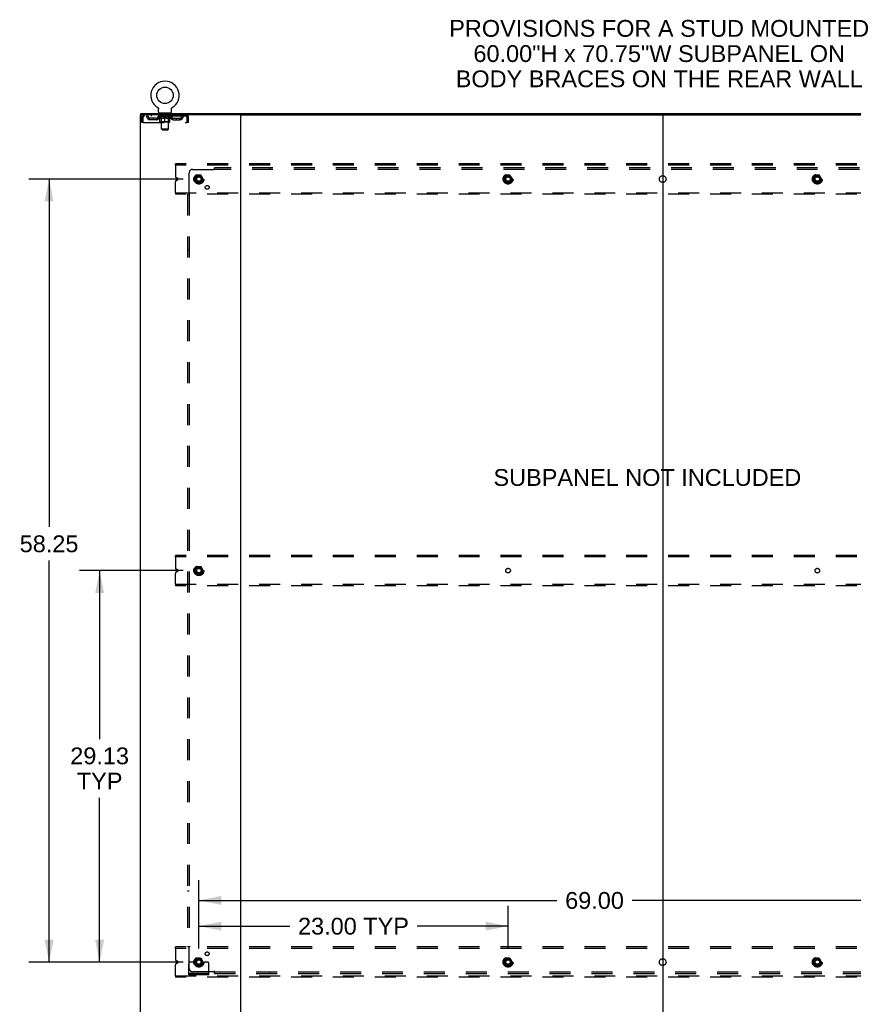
# Model space of a CAD drawing. Header units: inches. Extents: x 0 to 283, y 0 to 183.
# Tile 82 of 83: x 190 to 252, y 61 to 135. Entities that reach past the tile are written whole.
import ezdxf

# ---------------------------------------------------------------- set-up
doc = ezdxf.new("R2010")
doc.units = ezdxf.units.IN
doc.header["$LTSCALE"] = 15.583333
doc.header["$MEASUREMENT"] = 0
doc.linetypes.add('DOT', pattern=[0.2, 0.1, -0.1])
doc.linetypes.add('HIDDEN', pattern=[0.2, 0.1, -0.1])
doc.layers.get('0').update_dxf_attribs({"linetype": 'CONTINUOUS'})
for name, color, linetype in [('DEFAULT_2', 8, 'HIDDEN'), ('DIMENSIONS', 7, 'CONTINUOUS'), ('SUBPANEL', 7, 'CONTINUOUS')]:
    doc.layers.add(name, color=color, linetype=linetype)
doc.styles.get("Standard").update_dxf_attribs({"font": 'arial.ttf'})
doc.dimstyles.new('DIMSTYLE_1', dxfattribs={"dimtxt": 1.25, "dimasz": 1.666667, "dimexe": 0.09, "dimexo": 0.07, "dimgap": 0.0375, "dimtad": 0, "dimtih": 1, "dimtoh": 1, "dimzin": 4, "dimdsep": 46, "dimtxsty": 'Standard', "dimblk": '_FILLED', "dimblk1": '_FILLED', "dimblk2": '_FILLED', "dimcen": 0.09, "dimadec": 3, "dimazin": 1, "dimtfac": 1, "dimtdec": 3, "dimtofl": 0, "dimtmove": 0, "dimatfit": 3, "dimldrblk": '_FILLED', "dimfxl": 0, "dimtolj": 1, "dimtzin": 4, "dimarcsym": 0})

# ---------------------------------------------------------------- blocks, each defined once
blk = doc.blocks.new('_FILLED')
at = {"color": 0, "linetype": 'ByBlock'}
blk.add_solid([(0, 0), (-1, 0.2), (-1, -0.2)], dxfattribs=at)
blk = doc.blocks.new('*D2')
at = {"layer": 'DIMENSIONS', "color": 2, "linetype": 'Continuous'}
for p, q in [((203.255, 65.633), (203.255, 68.804)), ((226.255, 65.633), (226.255, 68.804)), ((203.255, 67.304), (210.01, 67.304)), ((226.255, 67.304), (219.499, 67.304))]:
    blk.add_line(p, q, dxfattribs=at)
at = {"layer": 'DIMENSIONS', "color": 2, "linetype": 'Continuous', "xscale": 1.6666666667, "yscale": 1.6666666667, "zscale": 1.6666666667, "rotation": 180}
blk.add_blockref('_FILLED', (203.255, 67.304), dxfattribs=at)
at = {"layer": 'DIMENSIONS', "color": 2, "linetype": 'Continuous', "xscale": 1.6666666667, "yscale": 1.6666666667, "zscale": 1.6666666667}
blk.add_blockref('_FILLED', (226.255, 67.304), dxfattribs=at)
at = {"layer": 'DIMENSIONS', "color": 2, "linetype": 'Continuous', "insert": (214.755, 67.929), "char_height": 1.25, "width": 8.23885, "attachment_point": 2, "line_spacing_factor": 0.9}
blk.add_mtext('23.00 TYP', dxfattribs=at)
blk = doc.blocks.new('*D3')
at = {"layer": 'DIMENSIONS', "color": 2, "linetype": 'Continuous'}
for p, q in [((202.088, 122.881), (190.611, 122.881)), ((192.111, 122.881), (192.111, 96.999)), ((192.111, 64.631), (192.111, 94.499)), ((202.088, 64.631), (190.611, 64.631))]:
    blk.add_line(p, q, dxfattribs=at)
at = {"layer": 'DIMENSIONS', "color": 2, "linetype": 'Continuous', "xscale": 1.6666666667, "yscale": 1.6666666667, "zscale": 1.6666666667}
for p, rotation in [((192.111, 122.881), 90), ((192.111, 64.631), 270)]:
    blk.add_blockref('_FILLED', p, dxfattribs=dict(at, rotation=rotation))
at = {"layer": 'DIMENSIONS', "color": 2, "linetype": 'Continuous', "insert": (192.111, 96.374), "char_height": 1.25, "width": 4.36803, "attachment_point": 2, "line_spacing_factor": 0.9}
blk.add_mtext('58.25', dxfattribs=at)
blk = doc.blocks.new('*D4')
at = {"layer": 'DIMENSIONS', "color": 2, "linetype": 'Continuous'}
for p, q in [((203.255, 65.633), (203.255, 70.719)), ((272.255, 65.633), (272.255, 70.719)), ((203.255, 69.219), (229.875, 69.219)), ((272.255, 69.219), (235.493, 69.219))]:
    blk.add_line(p, q, dxfattribs=at)
at = {"layer": 'DIMENSIONS', "color": 2, "linetype": 'Continuous', "xscale": 1.6666666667, "yscale": 1.6666666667, "zscale": 1.6666666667, "rotation": 180}
blk.add_blockref('_FILLED', (203.255, 69.219), dxfattribs=at)
at = {"layer": 'DIMENSIONS', "color": 2, "linetype": 'Continuous', "xscale": 1.6666666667, "yscale": 1.6666666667, "zscale": 1.6666666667}
blk.add_blockref('_FILLED', (272.255, 69.219), dxfattribs=at)
at = {"layer": 'DIMENSIONS', "color": 2, "linetype": 'Continuous', "insert": (232.684, 69.844), "char_height": 1.25, "width": 4.36803, "attachment_point": 2, "line_spacing_factor": 0.9}
blk.add_mtext('69.00', dxfattribs=at)
blk = doc.blocks.new('*D5')
at = {"layer": 'DIMENSIONS', "color": 2, "linetype": 'Continuous'}
for p, q in [((202.088, 93.756), (194.373, 93.756)), ((195.873, 93.756), (195.873, 81.221)), ((195.873, 64.631), (195.873, 76.846)), ((202.088, 64.631), (194.373, 64.631))]:
    blk.add_line(p, q, dxfattribs=at)
at = {"layer": 'DIMENSIONS', "color": 2, "linetype": 'Continuous', "xscale": 1.6666666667, "yscale": 1.6666666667, "zscale": 1.6666666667}
for p, rotation in [((195.873, 93.756), 90), ((195.873, 64.631), 270)]:
    blk.add_blockref('_FILLED', p, dxfattribs=dict(at, rotation=rotation))
at = {"layer": 'DIMENSIONS', "color": 2, "linetype": 'Continuous', "insert": (195.873, 80.596), "char_height": 1.25, "width": 4.36803, "attachment_point": 2, "line_spacing_factor": 0.9}
blk.add_mtext('29.13\\PTYP', dxfattribs=at)

msp = doc.modelspace()

# ---------------------------------------------------------------- linework, layer by layer
at = {"color": 7, "linetype": 'Continuous'}
for p, q in [((200.197, 128.203), (200.197, 128.203)), ((200.197, 128.203), (200.2, 128.201)), ((200.2, 128.201), (200.203, 128.199)), ((200.203, 128.199), (200.205, 128.198)), ((200.205, 128.198), (200.208, 128.196)), ((200.208, 128.196), (200.212, 128.193)), ((200.211, 128.193), (200.215, 128.19)), ((200.215, 128.19), (200.218, 128.187)), ((200.218, 128.188), (200.221, 128.184)), ((200.221, 128.185), (200.224, 128.181)), ((200.224, 128.181), (200.227, 128.178)), ((201.24, 128.178), (201.243, 128.181)), ((201.243, 128.181), (201.246, 128.185)), ((201.246, 128.184), (201.249, 128.188)), ((201.249, 128.187), (201.252, 128.19)), ((201.252, 128.19), (201.256, 128.193)), ((201.256, 128.193), (201.259, 128.196)), ((201.259, 128.196), (201.263, 128.198)), ((201.263, 128.198), (201.264, 128.199)), ((201.263, 128.198), (201.264, 128.199)), ((201.264, 128.199), (201.267, 128.201)), ((201.267, 128.201), (201.27, 128.203)), ((201.27, 128.203), (201.27, 128.203)), ((198.932, 127.652), (198.932, 127.756)), ((198.97, 127.652), (198.936, 127.652)), ((200.227, 128.178), (200.23, 128.175)), ((200.23, 128.175), (200.233, 128.172)), ((200.233, 128.172), (200.235, 128.168)), ((200.235, 128.168), (200.238, 128.164)), ((200.238, 128.164), (200.24, 128.161)), ((200.24, 128.161), (200.242, 128.157)), ((200.242, 128.157), (200.244, 128.153)), ((200.244, 128.153), (200.246, 128.149)), ((200.246, 128.149), (200.248, 128.145)), ((200.248, 128.145), (200.25, 128.141)), ((200.25, 128.141), (200.251, 128.137)), ((200.251, 128.137), (200.253, 128.133)), ((200.258, 128.103), (200.259, 128.099)), ((200.259, 128.099), (200.259, 128.095)), ((200.259, 127.846), (200.259, 128.095)), ((200.296, 127.786), (200.296, 127.756)), ((201.171, 127.786), (200.296, 127.786)), ((201.171, 127.786), (201.171, 127.756)), ((201.209, 127.846), (201.209, 128.095)), ((201.213, 128.129), (201.214, 128.133)), ((201.214, 128.133), (201.216, 128.137)), ((201.216, 128.137), (201.217, 128.141)), ((201.217, 128.141), (201.219, 128.145)), ((201.219, 128.145), (201.221, 128.149)), ((201.221, 128.149), (201.223, 128.153)), ((201.223, 128.153), (201.225, 128.157)), ((201.225, 128.157), (201.227, 128.161)), ((201.227, 128.161), (201.229, 128.164)), ((201.229, 128.164), (201.232, 128.168)), ((201.232, 128.168), (201.234, 128.172)), ((201.234, 128.172), (201.237, 128.175)), ((201.237, 128.175), (201.24, 128.178)), ((206.34, 127.652), (269.17, 127.652)), ((237.755, 127.612), (237.755, 59.9))]:
    msp.add_line(p, q, dxfattribs=at)
at = {"color": 3, "linetype": 'Continuous'}
for p, q in [((198.88, 127.652), (198.88, 59.86)), ((198.936, 127.652), (198.88, 127.652)), ((198.932, 127.756), (276.578, 127.756)), ((206.34, 127.652), (198.97, 127.652)), ((206.38, 59.9), (206.38, 127.612))]:
    msp.add_line(p, q, dxfattribs=at)
at = {"color": 7, "linetype": 'Continuous'}
for points in [[(200.253, 128.133), (200.254, 128.129), (200.255, 128.125), (200.256, 128.121), (200.257, 128.116), (200.257, 128.112), (200.258, 128.108), (200.258, 128.103), (200.259, 128.099)], [(201.209, 128.095), (201.209, 128.099), (201.209, 128.103), (201.209, 128.108), (201.21, 128.112), (201.21, 128.116), (201.211, 128.121), (201.212, 128.125), (201.213, 128.129)], [(201.209, 128.099), (201.209, 128.103), (201.209, 128.108), (201.21, 128.112), (201.21, 128.116)]]:
    msp.add_lwpolyline(points, dxfattribs=at)
msp.add_circle((200.734, 129.11), 0.609, dxfattribs=at)
for centre, radius, start, end in [((200.734, 129.11), 1.054, 300.39933, 239.60067), ((200.319, 127.846), 0.06, 180, 270), ((201.149, 127.846), 0.06, 270, 360), ((206.42, 127.612), 0.04, 90, 180), ((237.715, 127.612), 0.04, 0, 90), ((237.795, 127.612), 0.04, 90, 180)]:
    msp.add_arc(centre, radius, start, end, dxfattribs=at)
at = {"color": 3, "linetype": 'Continuous'}
msp.add_arc((206.34, 127.612), 0.04, 0, 90, dxfattribs=at)
at = {"layer": 'DEFAULT_2', "color": 8, "linetype": 'HIDDEN'}
for p, q in [((200.203, 128.199), (200.205, 128.198)), ((201.27, 128.203), (201.27, 128.203)), ((198.984, 127.485), (198.984, 127.09)), ((198.984, 127.485), (199.088, 127.485)), ((199.088, 127.485), (199.088, 127.09)), ((199.118, 127.09), (199.118, 127.485)), ((199.151, 127.652), (199.151, 127.548)), ((202.317, 127.548), (199.151, 127.548)), ((199.702, 127.652), (199.702, 127.548)), ((200.227, 127.511), (200.227, 127.548)), ((200.355, 127.422), (200.227, 127.511)), ((201.24, 127.511), (200.227, 127.511)), ((200.235, 127.543), (200.235, 127.548)), ((200.242, 127.54), (200.242, 127.543)), ((200.242, 127.54), (201.225, 127.54)), ((200.249, 127.54), (200.249, 127.543)), ((200.25, 127.54), (200.25, 127.543)), ((200.258, 127.543), (200.258, 127.548)), ((200.271, 127.54), (200.271, 127.543)), ((200.272, 127.54), (200.272, 127.543)), ((200.295, 127.543), (200.295, 127.548)), ((200.296, 127.548), (200.296, 127.652)), ((200.307, 127.54), (200.307, 127.543)), ((200.309, 127.54), (200.309, 127.543)), ((200.472, 127.543), (200.311, 127.543)), ((200.346, 127.543), (200.346, 127.548)), ((200.347, 127.54), (200.347, 127.543)), ((200.348, 127.54), (200.348, 127.543)), ((200.35, 127.54), (200.35, 127.543)), ((200.356, 127.54), (200.356, 127.543)), ((200.356, 127.54), (200.356, 127.543)), ((200.358, 127.54), (200.358, 127.543)), ((200.361, 127.54), (200.361, 127.544)), ((200.363, 127.132), (200.363, 127.456)), ((200.365, 127.54), (200.365, 127.543)), ((200.376, 127.54), (200.376, 127.543)), ((200.389, 127.786), (200.389, 127.756)), ((200.39, 127.54), (200.39, 127.543)), ((200.391, 127.54), (200.391, 127.545)), ((200.407, 127.54), (200.407, 127.543)), ((200.408, 127.543), (200.408, 127.548)), ((200.416, 127.54), (200.416, 127.543)), ((200.419, 127.54), (200.419, 127.543)), ((200.424, 127.696), (200.424, 127.776)), ((200.427, 127.54), (200.427, 127.543)), ((200.493, 127.686), (200.434, 127.686)), ((200.436, 127.54), (200.436, 127.546)), ((200.448, 127.54), (200.448, 127.543)), ((200.451, 127.54), (200.451, 127.543)), ((200.472, 127.54), (200.472, 127.543)), ((200.526, 127.543), (200.476, 127.543)), ((200.481, 127.543), (200.481, 127.548)), ((200.484, 127.134), (200.484, 127.508)), ((200.485, 126.596), (200.485, 127.676)), ((200.486, 127.54), (200.486, 127.543)), ((200.49, 127.54), (200.49, 127.543)), ((200.494, 127.54), (200.494, 127.547)), ((200.498, 127.54), (200.498, 127.543)), ((200.507, 127.54), (200.507, 127.543)), ((200.526, 127.54), (200.526, 127.543)), ((200.586, 127.543), (200.538, 127.543)), ((200.555, 127.54), (200.555, 127.543)), ((200.56, 127.543), (200.56, 127.548)), ((200.563, 127.54), (200.563, 127.543)), ((200.565, 127.54), (200.565, 127.548)), ((200.567, 127.54), (200.567, 127.543)), ((200.573, 127.54), (200.573, 127.543)), ((200.586, 127.54), (200.586, 127.543)), ((200.65, 127.543), (200.606, 127.543)), ((200.617, 127.54), (200.617, 127.543)), ((200.642, 127.543), (200.704, 127.546)), ((200.646, 127.543), (200.646, 127.548)), ((200.646, 127.543), (200.646, 127.548)), ((200.646, 127.548), (200.646, 127.548)), ((200.646, 127.54), (200.646, 127.543)), ((200.649, 127.54), (200.649, 127.543)), ((200.65, 127.54), (200.65, 127.543)), ((200.65, 127.54), (200.65, 127.543)), ((200.678, 127.543), (200.73, 127.543)), ((200.683, 127.54), (200.683, 127.543)), ((200.687, 127.543), (200.687, 127.545)), ((200.704, 127.543), (200.704, 127.546)), ((200.717, 127.54), (200.717, 127.543)), ((200.732, 127.543), (200.731, 127.543)), ((200.731, 127.54), (200.731, 127.543)), ((200.732, 127.54), (200.732, 127.543)), ((200.734, 127.543), (200.734, 127.548)), ((200.734, 127.548), (200.825, 127.543)), ((200.734, 127.102), (200.734, 127.457)), ((200.736, 127.54), (200.736, 127.543)), ((200.736, 127.54), (200.736, 127.543)), ((200.736, 127.543), (200.736, 127.543)), ((200.75, 127.54), (200.75, 127.543)), ((200.75, 127.543), (200.789, 127.543)), ((200.784, 127.54), (200.784, 127.543)), ((200.817, 127.54), (200.817, 127.543)), ((200.817, 127.54), (200.817, 127.543)), ((200.817, 127.543), (200.861, 127.543)), ((200.818, 127.54), (200.818, 127.543)), ((200.821, 127.543), (200.821, 127.548)), ((200.821, 127.548), (200.822, 127.548)), ((200.821, 127.54), (200.821, 127.543)), ((200.822, 127.543), (200.822, 127.548)), ((200.85, 127.54), (200.85, 127.543)), ((200.882, 127.54), (200.882, 127.543)), ((200.882, 127.543), (200.929, 127.543)), ((200.894, 127.54), (200.894, 127.543)), ((200.9, 127.54), (200.9, 127.543)), ((200.902, 127.54), (200.902, 127.548)), ((200.904, 127.54), (200.904, 127.543)), ((200.907, 127.543), (200.907, 127.548)), ((200.913, 127.54), (200.913, 127.543)), ((200.941, 127.54), (200.941, 127.543)), ((200.941, 127.543), (200.991, 127.543)), ((200.961, 127.54), (200.961, 127.543)), ((200.969, 127.54), (200.969, 127.543)), ((200.973, 127.54), (200.973, 127.547)), ((201.034, 127.686), (200.975, 127.686)), ((200.978, 127.54), (200.978, 127.543)), ((200.981, 127.54), (200.981, 127.543)), ((200.983, 126.596), (200.983, 127.676)), ((200.984, 127.134), (200.984, 127.508)), ((200.987, 127.543), (200.987, 127.548)), ((200.995, 127.54), (200.995, 127.543)), ((200.995, 127.543), (201.156, 127.543)), ((201.017, 127.54), (201.017, 127.543)), ((201.019, 127.54), (201.019, 127.543)), ((201.032, 127.54), (201.032, 127.546)), ((201.041, 127.54), (201.041, 127.543)), ((201.044, 127.696), (201.044, 127.776)), ((201.048, 127.54), (201.048, 127.543)), ((201.051, 127.54), (201.051, 127.543)), ((201.059, 127.543), (201.059, 127.548)), ((201.06, 127.54), (201.06, 127.543)), ((201.076, 127.54), (201.076, 127.545)), ((201.077, 127.54), (201.077, 127.543)), ((201.079, 127.786), (201.079, 127.756)), ((201.091, 127.54), (201.091, 127.543)), ((201.103, 127.54), (201.103, 127.543)), ((201.104, 127.132), (201.104, 127.456)), ((201.106, 127.54), (201.106, 127.544)), ((201.109, 127.54), (201.109, 127.543)), ((201.112, 127.54), (201.112, 127.543)), ((201.112, 127.54), (201.112, 127.543)), ((201.112, 127.422), (201.24, 127.511)), ((201.117, 127.54), (201.117, 127.543)), ((201.12, 127.54), (201.12, 127.543)), ((201.12, 127.54), (201.12, 127.543)), ((201.121, 127.543), (201.121, 127.548)), ((201.158, 127.54), (201.158, 127.543)), ((201.16, 127.54), (201.16, 127.543)), ((201.171, 127.548), (201.171, 127.652)), ((201.172, 127.543), (201.172, 127.548)), ((201.195, 127.54), (201.195, 127.543)), ((201.196, 127.54), (201.196, 127.543)), ((201.209, 127.543), (201.209, 127.548)), ((201.217, 127.54), (201.217, 127.543)), ((201.218, 127.54), (201.218, 127.543)), ((201.225, 127.54), (201.225, 127.543)), ((201.232, 127.543), (201.232, 127.548)), ((201.24, 127.511), (201.24, 127.548)), ((201.765, 127.652), (201.765, 127.548)), ((202.317, 127.652), (202.317, 127.548)), ((202.319, 127.651), (202.317, 127.652)), ((202.345, 127.499), (202.35, 127.485)), ((202.35, 127.485), (202.35, 127.09)), ((202.38, 127.09), (202.38, 127.485)), ((202.484, 127.485), (202.38, 127.485)), ((202.484, 127.09), (202.484, 127.485)), ((199.088, 127.09), (198.984, 127.09)), ((199.118, 127.09), (202.35, 127.09)), ((199.619, 127.297), (199.619, 127.401)), ((200.102, 127.401), (199.619, 127.401)), ((200.102, 127.297), (199.619, 127.297)), ((199.869, 127.297), (199.869, 127.401)), ((200.355, 127.422), (200.363, 127.422)), ((201.074, 127.102), (200.393, 127.102)), ((200.484, 127.134), (200.452, 127.102)), ((200.477, 127.422), (200.621, 127.422)), ((200.984, 127.134), (200.484, 127.134)), ((200.847, 127.422), (200.99, 127.422)), ((200.984, 127.134), (201.015, 127.102)), ((201.104, 127.422), (201.112, 127.422)), ((201.365, 127.401), (201.848, 127.401)), ((201.365, 127.297), (201.848, 127.297)), ((201.598, 127.297), (201.598, 127.401)), ((201.848, 127.297), (201.848, 127.401)), ((202.484, 127.09), (202.38, 127.09)), ((200.545, 126.536), (200.485, 126.596)), ((200.983, 126.596), (200.485, 126.596)), ((200.545, 126.536), (200.923, 126.536)), ((200.923, 126.536), (200.983, 126.596)), ((201.505, 123.902), (201.505, 124.006)), ((274.005, 124.006), (201.505, 124.006)), ((201.505, 123.902), (201.505, 123.094)), ((274.005, 123.902), (201.505, 123.902)), ((203.092, 123.154), (202.937, 122.886)), ((203.409, 123.159), (203.1, 123.159)), ((203.572, 122.886), (203.418, 123.154)), ((226.092, 123.154), (225.937, 122.886)), ((226.409, 123.159), (226.1, 123.159)), ((226.572, 122.886), (226.418, 123.154)), ((249.092, 123.154), (248.937, 122.886)), ((249.409, 123.159), (249.1, 123.159)), ((249.572, 122.886), (249.418, 123.154)), ((201.505, 121.86), (201.505, 122.669)), ((201.676, 122.939), (201.582, 122.978)), ((201.582, 122.785), (201.676, 122.824)), ((202.937, 122.876), (203.092, 122.609)), ((203.409, 122.604), (203.1, 122.604)), ((203.418, 122.609), (203.572, 122.876)), ((225.937, 122.876), (226.092, 122.609)), ((226.409, 122.604), (226.1, 122.604)), ((226.418, 122.609), (226.572, 122.876)), ((248.937, 122.876), (249.092, 122.609)), ((249.409, 122.604), (249.1, 122.604)), ((249.418, 122.609), (249.572, 122.876)), ((201.505, 121.86), (201.505, 121.756)), ((201.505, 121.86), (274.005, 121.86)), ((274.005, 121.756), (201.505, 121.756)), ((201.505, 94.777), (201.505, 94.881)), ((274.005, 94.881), (201.505, 94.881)), ((201.505, 94.777), (201.505, 93.969)), ((274.005, 94.777), (201.505, 94.777)), ((201.676, 93.814), (201.582, 93.853)), ((203.092, 94.029), (202.937, 93.761)), ((203.409, 94.034), (203.1, 94.034)), ((203.572, 93.761), (203.418, 94.029)), ((201.505, 92.735), (201.505, 93.544)), ((201.582, 93.66), (201.676, 93.699)), ((202.937, 93.751), (203.092, 93.484)), ((203.409, 93.479), (203.1, 93.479)), ((203.418, 93.484), (203.572, 93.751)), ((201.505, 92.735), (201.505, 92.631)), ((201.505, 92.735), (274.005, 92.735)), ((274.005, 92.631), (201.505, 92.631)), ((201.505, 65.652), (201.505, 65.756)), ((274.005, 65.756), (201.505, 65.756)), ((201.505, 65.652), (201.505, 64.844)), ((274.005, 65.652), (201.505, 65.652)), ((201.676, 64.689), (201.582, 64.728)), ((201.582, 64.535), (201.676, 64.574)), ((202.505, 63.684), (202.505, 64.506)), ((202.719, 64.631), (202.63, 64.631)), ((202.84, 64.631), (202.719, 64.631)), ((203.08, 64.631), (202.84, 64.631)), ((203.092, 64.904), (202.937, 64.636)), ((202.937, 64.626), (203.092, 64.359)), ((203.409, 64.909), (203.1, 64.909)), ((203.572, 64.636), (203.418, 64.904)), ((203.418, 64.359), (203.572, 64.626)), ((203.43, 64.631), (203.669, 64.631)), ((203.79, 64.631), (203.669, 64.631)), ((203.88, 64.631), (203.79, 64.631)), ((204.005, 63.684), (204.005, 64.506)), ((226.092, 64.904), (225.937, 64.636)), ((225.937, 64.626), (226.092, 64.359)), ((226.409, 64.909), (226.1, 64.909)), ((226.572, 64.636), (226.418, 64.904)), ((226.418, 64.359), (226.572, 64.626)), ((249.092, 64.904), (248.937, 64.636)), ((248.937, 64.626), (249.092, 64.359)), ((249.409, 64.909), (249.1, 64.909)), ((249.572, 64.636), (249.418, 64.904)), ((249.418, 64.359), (249.572, 64.626)), ((201.505, 63.61), (201.505, 64.419)), ((204.005, 63.788), (202.505, 63.788)), ((202.752, 63.684), (202.752, 63.788)), ((203.008, 63.684), (203.008, 63.788)), ((203.409, 64.354), (203.1, 64.354)), ((203.502, 63.684), (203.502, 63.788)), ((203.758, 63.684), (203.758, 63.788)), ((226.409, 64.354), (226.1, 64.354)), ((249.409, 64.354), (249.1, 64.354)), ((201.505, 63.61), (201.505, 63.506)), ((201.505, 63.61), (274.005, 63.61)), ((274.005, 63.506), (201.505, 63.506)), ((204.005, 63.684), (202.505, 63.684))]:
    msp.add_line(p, q, dxfattribs=at)
for points in [[(199.151, 127.652), (199.148, 127.651), (199.146, 127.648), (199.144, 127.643), (199.141, 127.636), (199.139, 127.627), (199.136, 127.616), (199.134, 127.603), (199.132, 127.589), (199.129, 127.574), (199.127, 127.558), (199.125, 127.54), (199.122, 127.522), (199.12, 127.504), (199.118, 127.485)], [(199.151, 127.548), (199.148, 127.548), (199.146, 127.547), (199.144, 127.545), (199.141, 127.542), (199.139, 127.539), (199.136, 127.535), (199.134, 127.53), (199.132, 127.525), (199.129, 127.519), (199.127, 127.513), (199.125, 127.506), (199.122, 127.499), (199.118, 127.485)], [(200.363, 127.456), (200.383, 127.448), (200.402, 127.441), (200.421, 127.435), (200.44, 127.43), (200.458, 127.425), (200.477, 127.422)], [(200.483, 127.422), (200.463, 127.425), (200.443, 127.43), (200.424, 127.435), (200.404, 127.441), (200.384, 127.449), (200.363, 127.456)], [(200.734, 127.457), (200.713, 127.449), (200.692, 127.442), (200.672, 127.435), (200.652, 127.43), (200.633, 127.425), (200.613, 127.422)], [(200.621, 127.422), (200.639, 127.425), (200.658, 127.43), (200.677, 127.435), (200.695, 127.441), (200.714, 127.448), (200.734, 127.455)], [(200.854, 127.422), (200.834, 127.425), (200.815, 127.43), (200.795, 127.435), (200.775, 127.442), (200.754, 127.449), (200.734, 127.457)], [(200.734, 127.455), (200.753, 127.448), (200.772, 127.441), (200.791, 127.435), (200.81, 127.43), (200.828, 127.425), (200.847, 127.422)], [(201.104, 127.456), (201.083, 127.448), (201.063, 127.441), (201.043, 127.435), (201.023, 127.43), (201.004, 127.425), (200.984, 127.422)], [(200.99, 127.422), (201.009, 127.426), (201.028, 127.43), (201.047, 127.435), (201.066, 127.441), (201.085, 127.448), (201.104, 127.456)], [(202.326, 127.542), (202.324, 127.545), (202.321, 127.547), (202.319, 127.548), (202.317, 127.548)], [(202.319, 127.651), (202.321, 127.648), (202.324, 127.643), (202.326, 127.636), (202.328, 127.627), (202.331, 127.616), (202.333, 127.603), (202.335, 127.589), (202.338, 127.574), (202.34, 127.558), (202.343, 127.54), (202.345, 127.522), (202.347, 127.504), (202.35, 127.485)], [(202.326, 127.542), (202.328, 127.539), (202.331, 127.535), (202.333, 127.53), (202.335, 127.525), (202.338, 127.519), (202.34, 127.513), (202.343, 127.506), (202.345, 127.499)]]:
    msp.add_lwpolyline(points, dxfattribs=at)
for centre, radius in [((203.255, 122.881), 0.372), ((203.255, 122.881), 0.356), ((203.255, 122.881), 0.312), ((203.255, 122.881), 0.204), ((203.255, 122.881), 0.188), ((203.255, 122.881), 0.183), ((226.255, 122.881), 0.372), ((226.255, 122.881), 0.356), ((226.255, 122.881), 0.312), ((226.255, 122.881), 0.204), ((226.255, 122.881), 0.188), ((226.255, 122.881), 0.183), ((249.255, 122.881), 0.372), ((249.255, 122.881), 0.356), ((249.255, 122.881), 0.312), ((249.255, 122.881), 0.204), ((249.255, 122.881), 0.188), ((249.255, 122.881), 0.183), ((203.255, 122.881), 0.165), ((226.255, 122.881), 0.165), ((249.255, 122.881), 0.165), ((203.255, 93.756), 0.372), ((203.255, 93.756), 0.356), ((203.255, 93.756), 0.312), ((203.255, 93.756), 0.204), ((203.255, 93.756), 0.188), ((203.255, 93.756), 0.183), ((203.255, 93.756), 0.165), ((203.255, 64.631), 0.372), ((203.255, 64.631), 0.356), ((203.255, 64.631), 0.312), ((203.255, 64.631), 0.204), ((203.255, 64.631), 0.188), ((203.255, 64.631), 0.183), ((203.255, 64.631), 0.165), ((226.255, 64.631), 0.372), ((226.255, 64.631), 0.356), ((226.255, 64.631), 0.312), ((226.255, 64.631), 0.204), ((226.255, 64.631), 0.188), ((226.255, 64.631), 0.183), ((226.255, 64.631), 0.165), ((249.255, 64.631), 0.372), ((249.255, 64.631), 0.356), ((249.255, 64.631), 0.312), ((249.255, 64.631), 0.204), ((249.255, 64.631), 0.188), ((249.255, 64.631), 0.183), ((249.255, 64.631), 0.165)]:
    msp.add_circle(centre, radius, dxfattribs=at)
at = {"layer": 'DEFAULT_2', "color": 8, "linetype": 'DOT'}
for centre in [(203.255, 122.881), (226.255, 122.881), (249.255, 122.881), (203.255, 93.756), (226.255, 93.756), (249.255, 93.756), (203.255, 64.631), (226.255, 64.631), (249.255, 64.631)]:
    msp.add_circle(centre, 0.17, dxfattribs=at)
at = {"layer": 'DEFAULT_2', "color": 8, "linetype": 'HIDDEN'}
for centre, radius, start, end in [((199.151, 127.485), 0.167, 90, 180), ((199.151, 127.485), 0.063, 90, 180), ((199.33, 127.485), 0.167, 8.07163, 90), ((199.33, 127.486), 0.0625, 7.98631, 90), ((199.619, 127.526), 0.229, 187.98631, 270), ((199.619, 127.526), 0.125, 188.07163, 270), ((200.102, 127.526), 0.125, 270, 351.92837), ((200.102, 127.526), 0.229, 270, 352.01369), ((200.391, 127.485), 0.167, 90, 171.92837), ((200.391, 127.486), 0.0625, 90, 172.01369), ((200.414, 127.776), 0.01, 0, 90), ((200.434, 127.696), 0.01, 180, 270), ((200.452, 127.508), 0.0318, 0, 90), ((200.475, 127.676), 0.01, 0, 90), ((200.993, 127.676), 0.01, 90, 180), ((201.015, 127.508), 0.0318, 90, 180), ((201.034, 127.696), 0.01, 270, 360), ((201.054, 127.776), 0.01, 90, 180), ((201.076, 127.485), 0.167, 8.07163, 90), ((201.077, 127.486), 0.0625, 7.98631, 90), ((201.365, 127.526), 0.229, 187.98631, 270), ((201.365, 127.526), 0.125, 188.07163, 270), ((201.848, 127.526), 0.125, 270, 351.92837), ((201.848, 127.526), 0.229, 270, 352.01369), ((202.137, 127.485), 0.167, 90, 171.92837), ((202.137, 127.486), 0.0625, 90, 172.01369), ((202.317, 127.485), 0.167, 0, 90), ((202.317, 127.485), 0.063, 0, 90), ((200.393, 127.132), 0.0296, 180, 270), ((201.074, 127.132), 0.0296, 270, 360), ((201.63, 123.094), 0.125, 180, 247.5), ((203.1, 123.149), 0.01, 90.01235, 149.98915), ((203.409, 123.149), 0.01, 30.01204, 89.98872), ((226.1, 123.149), 0.01, 90.01235, 149.98915), ((226.409, 123.149), 0.01, 30.01204, 89.98872), ((249.1, 123.149), 0.01, 90.01235, 149.98915), ((249.409, 123.149), 0.01, 30.01204, 89.98872), ((201.63, 122.669), 0.125, 112.5, 180), ((201.652, 122.881), 0.0625, 292.5, 67.5), ((202.946, 122.881), 0.01, 150.01268, 209.98829), ((203.1, 122.614), 0.01, 210.01204, 269.98872), ((203.409, 122.614), 0.01, 270.01235, 329.98915), ((203.563, 122.881), 0.01, 330.01268, 29.98829), ((225.946, 122.881), 0.01, 150.01268, 209.98829), ((226.1, 122.614), 0.01, 210.01204, 269.98872), ((226.409, 122.614), 0.01, 270.01235, 329.98915), ((226.563, 122.881), 0.01, 330.01268, 29.98829), ((248.946, 122.881), 0.01, 150.01268, 209.98829), ((249.1, 122.614), 0.01, 210.01204, 269.98872), ((249.409, 122.614), 0.01, 270.01235, 329.98915), ((249.563, 122.881), 0.01, 330.01268, 29.98829), ((201.63, 93.969), 0.125, 180, 247.5), ((201.652, 93.756), 0.0625, 292.5, 67.5), ((202.946, 93.756), 0.01, 150.01268, 209.98829), ((203.1, 94.024), 0.01, 90.01235, 149.98915), ((203.409, 94.024), 0.01, 30.01204, 89.98872), ((203.563, 93.756), 0.01, 330.01268, 29.98829), ((201.63, 93.544), 0.125, 112.5, 180), ((203.1, 93.489), 0.01, 210.01204, 269.98872), ((203.409, 93.489), 0.01, 270.01235, 329.98915), ((201.63, 64.844), 0.125, 180, 247.5), ((201.63, 64.419), 0.125, 112.5, 180), ((201.652, 64.631), 0.0625, 292.5, 67.5), ((202.63, 64.506), 0.125, 90, 180), ((202.946, 64.631), 0.01, 150.01268, 209.98829), ((203.255, 64.631), 0.175, 180, 360), ((203.1, 64.899), 0.01, 90.01235, 149.98915), ((203.409, 64.899), 0.01, 30.01204, 89.98872), ((203.563, 64.631), 0.01, 330.01268, 29.98829), ((203.88, 64.506), 0.125, 0, 90), ((225.946, 64.631), 0.01, 150.01268, 209.98829), ((226.1, 64.899), 0.01, 90.01235, 149.98915), ((226.409, 64.899), 0.01, 30.01204, 89.98872), ((226.563, 64.631), 0.01, 330.01268, 29.98829), ((248.946, 64.631), 0.01, 150.01268, 209.98829), ((249.1, 64.899), 0.01, 90.01235, 149.98915), ((249.409, 64.899), 0.01, 30.01204, 89.98872), ((249.563, 64.631), 0.01, 330.01268, 29.98829), ((203.1, 64.364), 0.01, 210.01204, 269.98872), ((203.409, 64.364), 0.01, 270.01235, 329.98915), ((226.1, 64.364), 0.01, 210.01204, 269.98872), ((226.409, 64.364), 0.01, 270.01235, 329.98915), ((249.1, 64.364), 0.01, 210.01204, 269.98872), ((249.409, 64.364), 0.01, 270.01235, 329.98915)]:
    msp.add_arc(centre, radius, start, end, dxfattribs=at)
for centre, major_axis, ratio, start_param, end_param in [((200.734, 127.548), (0.506, 0.005), 0.05963, 2.96643, 3.140963), ((200.212, 127.539), (0.158, 0), 0.060556, 0.430652, 1.470503), ((200.734, 127.548), (0.506, 0), 0.060556, -3.141593, -2.96706), ((200.212, 127.533), (0.158, 0.002), 0.05963, 1.376596, 1.469874), ((200.734, 127.548), (0.506, 0.011), 0.05688, 2.791345, 2.965878), ((200.192, 127.539), (0.158, 0.002), 0.05963, 0.25549, 1.295341), ((200.247, 127.539), (0.158, -0.002), 0.05963, 0.605815, 1.645666), ((200.734, 127.548), (0.506, -0.005), 0.05963, -2.96643, -2.791898), ((200.247, 127.533), (0.158, 0), 0.060556, 1.551758, 1.645036), ((200.192, 127.533), (0.158, 0.003), 0.05688, 1.20151, 1.294789), ((200.248, 127.535), (0.131, 0.001), 0.05963, 1.065228, 1.614276), ((200.232, 127.535), (0.131, 0.003), 0.05688, 0.890143, 1.43919), ((200.278, 127.535), (0.131, 0), 0.060556, 1.240391, 1.789438), ((200.734, 127.548), (0.506, 0.015), 0.052395, 2.616403, 2.790936), ((200.189, 127.539), (0.158, 0.003), 0.05688, 0.080405, 1.120256), ((200.297, 127.539), (0.158, -0.003), 0.05688, 0.7809, 1.820751), ((200.734, 127.548), (0.506, -0.011), 0.05688, -2.791345, -2.616812), ((200.297, 127.533), (0.158, -0.002), 0.05963, 1.72692, 1.820198), ((200.189, 127.533), (0.158, 0.005), 0.052395, 1.026568, 1.119847), ((200.231, 127.535), (0.131, 0.004), 0.052395, 0.715201, 1.264248), ((200.323, 127.535), (0.131, -0.001), 0.05963, 1.415553, 1.9646), ((200.734, 127.548), (0.506, 0.02), 0.046319, 2.441654, 2.616187), ((200.36, 127.539), (0.158, -0.005), 0.052395, 0.955842, 1.995693), ((200.734, 127.548), (0.506, -0.015), 0.052395, -2.616403, -2.44187), ((200.203, 127.539), (0.158, 0.005), 0.052395, -0.094537, 0.945314), ((200.36, 127.533), (0.158, -0.003), 0.05688, 1.902006, 1.995284), ((200.203, 127.533), (0.158, 0.006), 0.046319, 0.851819, 0.945098), ((200.246, 127.535), (0.131, 0.005), 0.046319, 0.540452, 1.089499), ((200.38, 127.535), (0.131, -0.003), 0.05688, 1.590638, 2.139686), ((200.734, 127.548), (0.506, 0.024), 0.038841, 2.267123, 2.441656), ((200.435, 127.539), (0.158, -0.006), 0.046319, 1.130591, 2.170442), ((200.232, 127.539), (0.158, 0.006), 0.046319, -0.269286, 0.770565), ((200.734, 127.548), (0.506, -0.02), 0.046319, -2.441654, -2.267121), ((200.435, 127.533), (0.158, -0.005), 0.052395, 2.076947, 2.170226), ((200.232, 127.533), (0.158, 0.007), 0.038841, 0.677289, 0.770567), ((200.276, 127.535), (0.131, 0.006), 0.038841, 0.365921, 0.914969), ((200.447, 127.535), (0.131, -0.004), 0.052395, 1.76558, 2.314627), ((200.734, 127.548), (0.506, 0.027), 0.030195, 2.09281, 2.267343), ((200.519, 127.539), (0.158, -0.007), 0.038841, 1.305122, 2.344973), ((200.277, 127.539), (0.158, 0.007), 0.038841, -0.443817, 0.596034), ((200.734, 127.548), (0.506, -0.024), 0.038841, -2.267123, -2.092591), ((200.519, 127.533), (0.158, -0.006), 0.046319, 2.251696, 2.344975), ((200.277, 127.533), (0.158, 0.008), 0.030195, 0.502975, 0.596254), ((200.319, 127.535), (0.131, 0.007), 0.030195, 0.191608, 0.740655), ((200.523, 127.535), (0.131, -0.005), 0.046319, 1.940329, 2.489376), ((200.336, 127.539), (0.158, 0.008), 0.030195, -0.61813, 0.421721), ((200.734, 127.548), (0.506, 0.029), 0.020645, 1.918687, 2.09322), ((200.609, 127.539), (0.158, -0.008), 0.030195, 1.479435, 2.519286), ((200.734, 127.548), (0.506, -0.027), 0.030195, -2.09281, -1.918277), ((200.609, 127.533), (0.158, -0.007), 0.038841, 2.426227, 2.519505), ((200.336, 127.533), (0.158, 0.009), 0.020645, 0.328852, 0.422131), ((200.375, 127.535), (0.131, 0.007), 0.020645, 0.017485, 0.566532), ((200.606, 127.535), (0.131, -0.006), 0.038841, 2.11486, 2.663907), ((200.407, 127.539), (0.158, 0.009), 0.020645, -0.792253, 0.247598), ((200.734, 127.548), (0.506, 0.03), 0.010478, 1.744704, 1.919237), ((200.703, 127.539), (0.158, -0.009), 0.020645, 1.653558, 2.693409), ((200.734, 127.548), (0.506, -0.029), 0.020645, -1.918687, -1.744154), ((200.703, 127.533), (0.158, -0.008), 0.030195, 2.60054, 2.693819), ((200.407, 127.533), (0.158, 0.009), 0.010478, 0.154869, 0.248148), ((200.442, 127.535), (0.131, 0.008), 0.010478, 6.126688, 6.675735), ((200.693, 127.535), (0.131, -0.007), 0.030195, 2.289173, 2.83822), ((200.488, 127.539), (0.158, 0.009), 0.010478, -0.966236, -0.000846), ((200.798, 127.539), (0.158, -0.009), 0.010478, 1.827541, 2.867392), ((200.734, 127.548), (0.506, -0.03), 0.010478, -1.744704, -1.570171), ((200.798, 127.533), (0.158, -0.009), 0.020645, 2.774664, 2.867942), ((200.781, 127.535), (0.131, -0.007), 0.020645, 2.463296, 3.012344), ((200.669, 127.539), (0.158, 0.009), 0.010478, 0.274201, 1.314052), ((200.6, 127.535), (0.131, 0.008), 0.010478, -0.000298, 0.504314), ((200.576, 127.533), (0.158, 0.009), 0.010478, 0.192946, 0.399283), ((200.734, 127.548), (0.506, 0.03), 0.010478, -1.578586, -1.396888), ((200.891, 127.533), (0.158, -0.009), 0.010478, 2.948646, 3.041925), ((200.867, 127.535), (0.131, -0.008), 0.010478, 2.637279, 3.142076), ((200.764, 127.539), (0.158, 0.009), 0.020645, 0.448184, 1.488034), ((200.687, 127.535), (0.131, 0.007), 0.020645, 0.129249, 0.678296), ((200.669, 127.533), (0.158, 0.009), 0.020645, 0.273651, 0.366929), ((200.979, 127.539), (0.158, -0.009), 0.010478, -3.140747, -2.175357), ((200.734, 127.548), (0.506, 0.029), 0.020645, -1.397439, -1.222906), ((200.734, 127.548), (0.506, -0.03), 0.010478, 1.222355, 1.396888), ((200.858, 127.539), (0.158, 0.008), 0.030195, 0.622307, 1.662158), ((200.774, 127.535), (0.131, 0.007), 0.030195, 0.303372, 0.852419), ((201.025, 127.535), (0.131, -0.008), 0.010478, 2.749043, 3.29809), ((201.06, 127.539), (0.158, -0.009), 0.020645, 2.893995, 3.933846), ((200.764, 127.533), (0.158, 0.008), 0.030195, 0.447774, 0.541052), ((201.06, 127.533), (0.158, -0.009), 0.010478, 2.893445, 2.986723), ((200.734, 127.548), (0.506, 0.027), 0.030195, -1.223315, -1.048783), ((200.734, 127.548), (0.506, -0.029), 0.020645, 1.048373, 1.222906), ((200.948, 127.539), (0.158, 0.007), 0.038841, 0.79662, 1.836471), ((200.861, 127.535), (0.131, 0.006), 0.038841, 0.477686, 1.026733), ((201.092, 127.535), (0.131, -0.007), 0.020645, 2.57506, 3.124108), ((201.032, 127.539), (0.158, 0.006), 0.046319, 0.971151, 2.011002), ((201.131, 127.539), (0.158, -0.008), 0.030195, 2.719872, 3.759723), ((200.858, 127.533), (0.158, 0.007), 0.038841, 0.622087, 0.715366), ((201.131, 127.533), (0.158, -0.009), 0.020645, 2.719462, 2.812741), ((200.734, 127.548), (0.506, 0.024), 0.038841, -1.049002, -0.874469), ((200.734, 127.548), (0.506, -0.027), 0.030195, 0.87425, 1.048783), ((200.944, 127.535), (0.131, 0.005), 0.046319, 0.652216, 1.201263), ((201.107, 127.539), (0.158, 0.005), 0.052395, 1.1459, 2.185751), ((201.148, 127.535), (0.131, -0.007), 0.030195, 2.400937, 2.949985), ((201.19, 127.539), (0.158, -0.007), 0.038841, 2.545558, 3.585409), ((201.02, 127.535), (0.131, 0.004), 0.052395, 0.826965, 1.376012), ((200.948, 127.533), (0.158, 0.006), 0.046319, 0.796618, 0.889896), ((201.19, 127.533), (0.158, -0.008), 0.030195, 2.545339, 2.638617), ((201.17, 127.539), (0.158, 0.003), 0.05688, 1.320842, 2.360692), ((200.734, 127.548), (0.506, 0.02), 0.046319, -0.874471, -0.699939), ((200.734, 127.548), (0.506, -0.024), 0.038841, 0.699936, 0.874469), ((201.235, 127.539), (0.158, -0.006), 0.046319, 2.371028, 3.410879), ((201.191, 127.535), (0.131, -0.006), 0.038841, 2.226624, 2.775671), ((201.22, 127.539), (0.158, 0.002), 0.05963, 1.495927, 2.535778), ((201.088, 127.535), (0.131, 0.003), 0.05688, 1.001907, 1.550954), ((201.265, 127.539), (0.158, -0.005), 0.052395, 2.196279, 3.23613), ((201.032, 127.533), (0.158, 0.005), 0.052395, 0.971367, 1.064645), ((201.221, 127.535), (0.131, -0.005), 0.046319, 2.052093, 2.601141), ((201.256, 127.539), (0.158, 0), 0.060556, 1.671089, 2.71094), ((201.235, 127.533), (0.158, -0.007), 0.038841, 2.371026, 2.464304), ((201.278, 127.539), (0.158, -0.003), 0.05688, 2.021337, 3.061188), ((200.734, 127.548), (0.506, 0.015), 0.052395, -0.699723, -0.52519), ((200.734, 127.548), (0.506, -0.02), 0.046319, 0.525406, 0.699939), ((201.275, 127.539), (0.158, -0.002), 0.05963, 1.846251, 2.886102), ((201.144, 127.535), (0.131, 0.001), 0.05963, 1.176993, 1.72604), ((201.236, 127.535), (0.131, -0.004), 0.052395, 1.877344, 2.426392), ((201.189, 127.535), (0.131, 0), 0.060556, 1.352155, 1.901202), ((201.235, 127.535), (0.131, -0.003), 0.05688, 1.702402, 2.25145), ((201.219, 127.535), (0.131, -0.001), 0.05963, 1.527317, 2.076364), ((201.107, 127.533), (0.158, 0.003), 0.05688, 1.146309, 1.239587), ((201.265, 127.533), (0.158, -0.006), 0.046319, 2.196495, 2.289773), ((200.734, 127.548), (0.506, 0.011), 0.05688, -0.524781, -0.350248), ((200.734, 127.548), (0.506, -0.015), 0.052395, 0.350657, 0.52519), ((201.17, 127.533), (0.158, 0.002), 0.05963, 1.321394, 1.414673), ((201.278, 127.533), (0.158, -0.005), 0.052395, 2.021746, 2.115024), ((200.734, 127.548), (0.506, 0.005), 0.05963, -0.349695, -0.175162), ((200.734, 127.548), (0.506, -0.011), 0.05688, 0.175715, 0.350248), ((201.22, 127.533), (0.158, 0), 0.060556, 1.496556, 1.589835), ((201.275, 127.533), (0.158, -0.003), 0.05688, 1.846804, 1.940083), ((201.256, 127.533), (0.158, -0.002), 0.05963, 1.671719, 1.764997), ((200.734, 127.548), (0.506, 0), 0.060556, -0.174533, 0), ((200.734, 127.548), (0.506, -0.005), 0.05963, 0.000629, 0.175162)]:
    msp.add_ellipse(centre, major_axis=major_axis, ratio=ratio, start_param=start_param, end_param=end_param, dxfattribs=at)
at = {"layer": 'SUBPANEL', "color": 8, "linetype": 'HIDDEN'}
for p, q in [((202.536, 121.76), (202.536, 123.35)), ((202.786, 123.6), (204.376, 123.6)), ((204.394, 123.619), (204.387, 123.612)), ((204.411, 123.559), (204.411, 123.725)), ((271.098, 123.725), (204.411, 123.725)), ((271.098, 123.6), (204.411, 123.6)), ((208.536, 123.6), (208.536, 123.725)), ((202.411, 121.725), (202.411, 65.788)), ((202.411, 121.725), (202.577, 121.725)), ((202.536, 121.725), (202.536, 65.788)), ((202.536, 117.6), (202.411, 117.6)), ((202.536, 69.913), (202.411, 69.913)), ((202.411, 65.788), (202.577, 65.788)), ((202.517, 65.771), (202.524, 65.763)), ((202.536, 64.163), (202.536, 65.752)), ((204.376, 63.913), (202.786, 63.913)), ((204.411, 63.788), (204.411, 63.953)), ((204.411, 63.913), (271.098, 63.913)), ((204.411, 63.788), (271.098, 63.788)), ((208.536, 63.913), (208.536, 63.788))]:
    msp.add_line(p, q, dxfattribs=at)
for points in [[(204.387, 123.612), (204.385, 123.61), (204.383, 123.608), (204.381, 123.605), (204.379, 123.604), (204.377, 123.602), (204.376, 123.6)], [(204.388, 123.581), (204.386, 123.585), (204.384, 123.588), (204.383, 123.59), (204.381, 123.592), (204.38, 123.594), (204.378, 123.596), (204.377, 123.598), (204.376, 123.6)], [(204.411, 123.559), (204.409, 123.56), (204.407, 123.561), (204.406, 123.561), (204.404, 123.562), (204.403, 123.563), (204.401, 123.565), (204.399, 123.566), (204.398, 123.568), (204.396, 123.569), (204.395, 123.571), (204.394, 123.573), (204.392, 123.574), (204.391, 123.576), (204.39, 123.579), (204.388, 123.581)], [(204.411, 123.639), (204.409, 123.636), (204.407, 123.634), (204.406, 123.632), (204.404, 123.629), (204.402, 123.627), (204.4, 123.626), (204.399, 123.624), (204.397, 123.622), (204.395, 123.62), (204.394, 123.619)], [(202.497, 121.725), (202.5, 121.727), (202.502, 121.729), (202.504, 121.73), (202.506, 121.732), (202.508, 121.734), (202.51, 121.735), (202.512, 121.737), (202.514, 121.739), (202.516, 121.74), (202.517, 121.742), (202.522, 121.747)], [(202.522, 121.747), (202.524, 121.749), (202.526, 121.751), (202.528, 121.753), (202.53, 121.755), (202.532, 121.757), (202.534, 121.759), (202.536, 121.76)], [(202.551, 121.75), (202.548, 121.752), (202.546, 121.753), (202.544, 121.755), (202.541, 121.756), (202.539, 121.758), (202.538, 121.759), (202.536, 121.76)], [(202.577, 121.725), (202.576, 121.727), (202.575, 121.729), (202.574, 121.73), (202.573, 121.732), (202.572, 121.733), (202.571, 121.735), (202.57, 121.736), (202.568, 121.738), (202.567, 121.739), (202.565, 121.741), (202.563, 121.742), (202.561, 121.743), (202.559, 121.745), (202.557, 121.746), (202.555, 121.747), (202.551, 121.75)], [(202.497, 65.788), (202.5, 65.786), (202.502, 65.784), (202.504, 65.782), (202.506, 65.781), (202.508, 65.779), (202.51, 65.777), (202.512, 65.775), (202.514, 65.774), (202.516, 65.772), (202.517, 65.771)], [(202.524, 65.763), (202.526, 65.761), (202.528, 65.759), (202.53, 65.757), (202.532, 65.755), (202.534, 65.754), (202.536, 65.752)], [(202.555, 65.765), (202.551, 65.762), (202.548, 65.761), (202.546, 65.759), (202.544, 65.758), (202.541, 65.757), (202.539, 65.755), (202.538, 65.754), (202.536, 65.752)], [(202.577, 65.788), (202.576, 65.786), (202.575, 65.784), (202.574, 65.782), (202.573, 65.781), (202.572, 65.779), (202.571, 65.778), (202.57, 65.776), (202.568, 65.775), (202.567, 65.773), (202.565, 65.772), (202.563, 65.77), (202.561, 65.769), (202.559, 65.768), (202.557, 65.766), (202.555, 65.765)], [(204.386, 63.927), (204.384, 63.925), (204.383, 63.923), (204.381, 63.92), (204.38, 63.918), (204.378, 63.916), (204.377, 63.914), (204.376, 63.913)], [(204.389, 63.899), (204.387, 63.901), (204.385, 63.903), (204.383, 63.905), (204.381, 63.907), (204.379, 63.909), (204.377, 63.911), (204.376, 63.913)], [(204.411, 63.953), (204.409, 63.953), (204.407, 63.952), (204.406, 63.951), (204.404, 63.95), (204.403, 63.949), (204.401, 63.948), (204.399, 63.947), (204.398, 63.945), (204.396, 63.943), (204.395, 63.942), (204.394, 63.94), (204.392, 63.938), (204.391, 63.936), (204.39, 63.934), (204.388, 63.932), (204.386, 63.927)], [(204.411, 63.874), (204.409, 63.876), (204.407, 63.879), (204.406, 63.881), (204.404, 63.883), (204.402, 63.885), (204.4, 63.887), (204.399, 63.889), (204.397, 63.891), (204.395, 63.892), (204.394, 63.894), (204.389, 63.899)]]:
    msp.add_lwpolyline(points, dxfattribs=at)
for centre, radius in [((203.255, 122.881), 0.25), ((226.255, 122.881), 0.25), ((237.755, 122.881), 0.25), ((249.255, 122.881), 0.25), ((203.873, 122.263), 0.141), ((203.255, 93.756), 0.25), ((203.873, 65.25), 0.141), ((203.255, 64.631), 0.25), ((226.255, 64.631), 0.25), ((237.755, 64.631), 0.25), ((249.255, 64.631), 0.25)]:
    msp.add_circle(centre, radius, dxfattribs=at)
for centre, start, end in [((202.786, 123.35), 90, 180), ((202.786, 64.163), 180, 270)]:
    msp.add_arc(centre, 0.25, start, end, dxfattribs=at)

# ---------------------------------------------------------------- texts
at = {"layer": 'DIMENSIONS', "color": 2, "linetype": 'Continuous', "char_height": 1.25, "attachment_point": 2, "line_spacing_factor": 0.9}
for s, insert, width in [('PROVISIONS FOR A STUD MOUNTED\\P60.00"H x 70.75"W SUBPANEL ON\\PBODY BRACES ON THE REAR WALL', (237.495, 134.714), 31.17565), ('SUBPANEL NOT INCLUDED', (236.615, 101.306), 22.85781)]:
    msp.add_mtext(s, dxfattribs=dict(at, insert=insert, width=width))

# ---------------------------------------------------------------- dimensions: what is measured, and where the dimension line sits
at = {"layer": 'DIMENSIONS', "color": 2, "linetype": 'Continuous'}
dim = msp.add_linear_dim(base=(192.111, 122.881), p1=(202.158, 64.631), p2=(202.158, 122.881), angle=90, dimstyle='DIMSTYLE_1', dxfattribs=at)
dim.commit()
dim.dimension.update_dxf_attribs({"geometry": '*D3', "text_midpoint": (192.111, 95.742), "dimtype": 160})
dim = msp.add_linear_dim(base=(195.872658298, 64.631287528), p1=(202.157936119, 93.756287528), p2=(202.157936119, 64.631287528), angle=270, text='<>\\PTYP', dimstyle='DIMSTYLE_1', dxfattribs=at)
dim.commit()
dim.dimension.update_dxf_attribs({"geometry": '*D5', "text_midpoint": (195.872658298, 79.033943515), "dimtype": 160})
dim = msp.add_linear_dim(base=(272.255, 69.219), p1=(203.255, 65.563), p2=(272.255, 65.563), dimstyle='DIMSTYLE_1', dxfattribs=at)
dim.commit()
dim.dimension.update_dxf_attribs({"geometry": '*D4', "text_midpoint": (232.675, 69.212), "dimtype": 160})
dim = msp.add_linear_dim(base=(226.255, 67.304), p1=(203.255, 65.563), p2=(226.255, 65.563), text='<> TYP', dimstyle='DIMSTYLE_1', dxfattribs=at)
dim.commit()
dim.dimension.update_dxf_attribs({"geometry": '*D2', "text_midpoint": (214.755, 67.304), "dimtype": 160})

doc.saveas('drawing.dxf')
